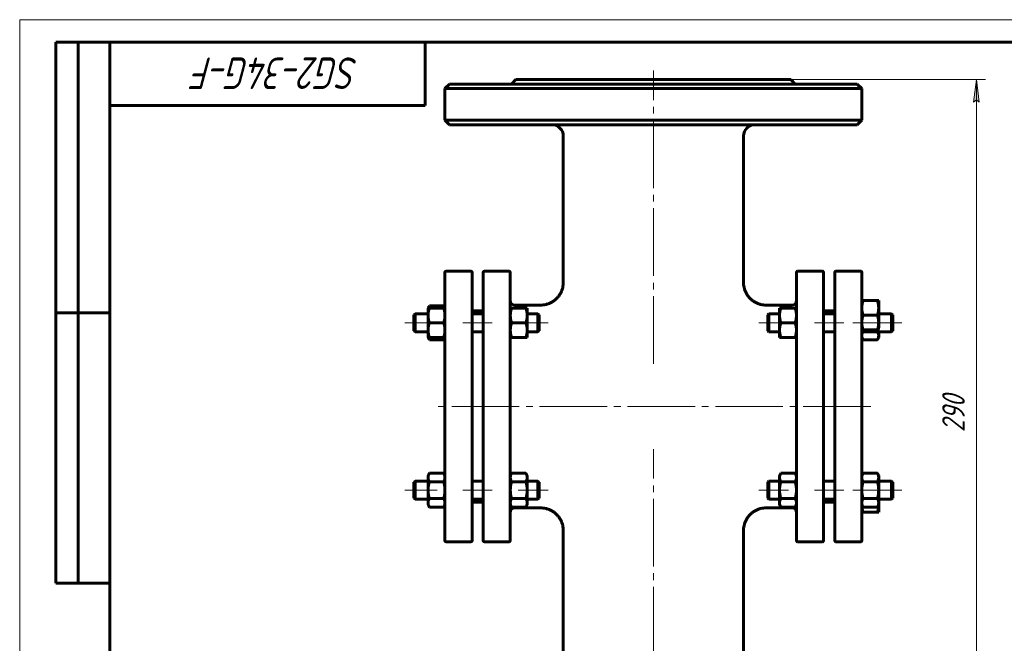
# Model space of a CAD drawing. Header units: millimetres. Extents: x 0 to 420, y 0 to 297.
# Tile 4 of 5: x 0 to 219, y 159 to 297. Entities that reach past the tile are written whole.
import ezdxf

# ---------------------------------------------------------------- set-up
doc = ezdxf.new("R2010")
doc.units = ezdxf.units.MM
for name, pattern in [('K5LT_AXLED', [19.5, 15, -1.5, 1.5, -1.5]), ('K5LT_BASIC', [0]), ('K5LT_THIN', [0])]:
    doc.linetypes.add(name, pattern=pattern)
doc.layers.add('Системный слой', color=7, linetype='Continuous')
doc.layers.add('Системный слой (1)', color=251, linetype='Continuous', true_color=0x6c6c6c)
doc.styles.add('KDIMTEXTSTYLE', font='GOST_AU.SHX', dxfattribs={"width": 0.96, "oblique": 15, "height": 5})
doc.styles.add('KTEXTSTYLE', font='GOST_AU.SHX', dxfattribs={"width": 0.96, "height": 5})
doc.dimstyles.new('KDIMSTYLE (0.50)', dxfattribs={"dimtxt": 5, "dimasz": 1, "dimexe": 2, "dimexo": 0, "dimgap": 1, "dimtad": 1, "dimlfac": 2, "dimtxsty": 'KDIMTEXTSTYLE', "dimsah": 1, "dimcen": 0, "dimdle": 1, "dimadec": 0, "dimazin": 0, "dimtfac": 0.667, "dimtmove": 0, "dimatfit": 3, "dimfxl": 1, "dimtvp": 1, "dimtolj": 1, "dimtzin": 0, "dimarcsym": 0})

# ---------------------------------------------------------------- blocks, each defined once
blk = doc.blocks.new('U0')
at = {"layer": 'Системный слой (1)', "linetype": 'K5LT_BASIC', "lineweight": 60}
for p, q in [((90.69, 226.52), (90.75, 226.35)), ((90.75, 226.35), (90.82, 226.19)), ((90.82, 226.19), (90.92, 226.01))]:
    blk.add_line(p, q, dxfattribs=at)
blk = doc.blocks.new('U1')
at = {"layer": 'Системный слой (1)', "linetype": 'K5LT_BASIC', "lineweight": 60}
for p, q in [((90.75, 233.18), (90.69, 233.02)), ((90.82, 233.34), (90.75, 233.18)), ((90.92, 233.52), (90.82, 233.34))]:
    blk.add_line(p, q, dxfattribs=at)
blk = doc.blocks.new('U2')
at = {"layer": 'Системный слой (1)', "linetype": 'K5LT_BASIC', "lineweight": 60}
for p, q in [((94.09, 226.01), (94.18, 226.19)), ((94.18, 226.19), (94.25, 226.35)), ((94.25, 226.35), (94.31, 226.52))]:
    blk.add_line(p, q, dxfattribs=at)
blk = doc.blocks.new('U3')
at = {"layer": 'Системный слой (1)', "linetype": 'K5LT_BASIC', "lineweight": 60}
for p, q in [((94.18, 233.34), (94.09, 233.52)), ((94.25, 233.18), (94.18, 233.34)), ((94.31, 233.02), (94.25, 233.18))]:
    blk.add_line(p, q, dxfattribs=at)
blk = doc.blocks.new('U4')
at = {"layer": 'Системный слой (1)', "linetype": 'K5LT_BASIC', "lineweight": 60}
for p, q in [((109.88, 188.7), (115.63, 188.7)), ((165.63, 188.7), (171.38, 188.7))]:
    blk.add_line(p, q, dxfattribs=at)
blk = doc.blocks.new('U5')
at = {"layer": 'Системный слой (1)', "linetype": 'K5LT_BASIC', "lineweight": 60}
for p, q in [((190.63, 189.38), (190.63, 189.39)), ((190.63, 189.37), (190.63, 189.38)), ((190.63, 189.36), (190.63, 189.37))]:
    blk.add_line(p, q, dxfattribs=at)
blk = doc.blocks.new('U6')
at = {"layer": 'Системный слой (1)', "linetype": 'K5LT_BASIC', "lineweight": 60}
for p, q in [((186.88, 189.39), (186.88, 189.38)), ((186.88, 189.38), (186.88, 189.37)), ((186.88, 189.37), (186.88, 189.36))]:
    blk.add_line(p, q, dxfattribs=at)
blk = doc.blocks.new('U7')
at = {"layer": 'Системный слой (1)', "linetype": 'K5LT_BASIC', "lineweight": 60}
for p, q in [((109.88, 233.7), (115.63, 233.7)), ((165.63, 233.7), (171.38, 233.7))]:
    blk.add_line(p, q, dxfattribs=at)
blk = doc.blocks.new('U8')
at = {"layer": 'Системный слой (1)', "linetype": 'K5LT_BASIC', "lineweight": 60}
for p, q in [((186.97, 227.48), (186.9, 227.21)), ((187.1, 227.77), (186.97, 227.48)), ((186.9, 227.21), (186.88, 226.95))]:
    blk.add_line(p, q, dxfattribs=at)
blk = doc.blocks.new('U9')
at = {"layer": 'Системный слой (1)', "linetype": 'K5LT_BASIC', "lineweight": 60}
for p, q in [((190.53, 227.48), (190.4, 227.77)), ((190.6, 227.21), (190.53, 227.48)), ((190.63, 226.95), (190.6, 227.21))]:
    blk.add_line(p, q, dxfattribs=at)
blk = doc.blocks.new('D0')
at = {"layer": 'Системный слой (1)'}
for points in [[(212.96, 278.7), (212.3, 283.7), (211.64, 278.7), (212.3, 279.2)], [(212.3, 138.7), (212.96, 143.7), (212.3, 143.2), (211.64, 143.7)]]:
    blk.add_hatch(color=256, dxfattribs=at).paths.add_polyline_path(points)
at = {"layer": 'Системный слой (1)', "linetype": 'K5LT_THIN', "lineweight": 18}
for p, q in [((140.63, 283.7), (214.3, 283.7)), ((211.64, 278.7), (212.3, 283.7)), ((212.3, 283.7), (212.96, 278.7)), ((212.3, 279.2), (211.64, 278.7)), ((212.96, 278.7), (212.3, 279.2)), ((212.3, 138.7), (211.64, 143.7)), ((211.64, 143.7), (212.3, 143.2)), ((212.3, 143.2), (212.96, 143.7)), ((212.96, 143.7), (212.3, 138.7)), ((140.63, 138.7), (214.3, 138.7))]:
    blk.add_line(p, q, dxfattribs=at)
blk.add_wipeout([(211.3, 205.53), (203.92, 205.53), (203.92, 216.42), (211.3, 216.42)]).dxf.layer = 'Системный слой (1)'
blk.add_line((212.3, 283.7), (212.3, 138.7), dxfattribs=at)
at = {"layer": 'Системный слой (1)', "insert": (204.72, 205.53), "char_height": 5, "attachment_point": 1, "rotation": 90, "style": 'KTEXTSTYLE'}
blk.add_mtext('\\H5.0;\\W1.000;\\Q15;\\Q15;\\W0.960;290', dxfattribs=at)
blk = doc.blocks.new('KDIMARROW_01')
at = {"layer": 'Системный слой'}
blk.add_hatch(color=0, dxfattribs=at).paths.add_polyline_path([(0, 0), (-5, 0.66), (-4.5, 0), (-5, -0.66)])
at = {"layer": 'Системный слой', "color": 0, "linetype": 'K5LT_THIN', "lineweight": 18}
for p, q in [((-4.5, 0), (-5, 0.66)), ((-5, 0.66), (0, 0)), ((0, 0), (-5, -0.66)), ((-5, -0.66), (-4.5, 0))]:
    blk.add_line(p, q, dxfattribs=at)
at = {"layer": 'Системный слой (1)', "color": 0, "linetype": 'K5LT_THIN', "lineweight": 18}
blk.add_line((320.16, 211.2), (319.66, 211.2), dxfattribs=at)
blk = doc.blocks.new('U64')
at = {"linetype": 'K5LT_THIN', "lineweight": 18}
for p, q in [((0, 0), (0, 297)), ((0, 297), (420, 297))]:
    blk.add_line(p, q, dxfattribs=at)
at = {"linetype": 'K5LT_BASIC', "lineweight": 60}
for p, q in [((8, 172), (8, 292)), ((20, 292), (8, 292)), ((13, 172), (13, 292)), ((20, 5), (20, 292)), ((20, 292), (415, 292)), ((90, 292), (90, 278)), ((90, 278), (20, 278)), ((20, 232), (8, 232)), ((20, 172), (8, 172))]:
    blk.add_line(p, q, dxfattribs=at)
at = {"insert": (75.26, 281.64), "char_height": 7, "attachment_point": 1, "rotation": 180, "style": 'KTEXTSTYLE'}
blk.add_mtext('\\H5.0;\\W1.000;\\Q15;\\Q15;\\W0.960;\\H7.00;SG2-34G-F', dxfattribs=at)

msp = doc.modelspace()

# ---------------------------------------------------------------- linework, layer by layer
at = {"layer": 'Системный слой (1)', "linetype": 'K5LT_BASIC', "lineweight": 60}
for p, q in [((95.3765, 282.7041), (94.3765, 281.7041)), ((95.3765, 282.7041), (185.8765, 282.7041)), ((110.1265, 283.7041), (109.1265, 282.7041)), ((110.1265, 283.7041), (171.1265, 283.7041)), ((171.1265, 283.7041), (172.1265, 282.7041)), ((185.8765, 282.7041), (186.8765, 281.7041)), ((94.3765, 274.7041), (94.3765, 281.7041)), ((94.3765, 281.7041), (186.8765, 281.7041)), ((186.8765, 274.7041), (186.8765, 281.7041)), ((186.8765, 274.7041), (94.3765, 274.7041)), ((95.3765, 273.7041), (94.3765, 274.7041)), ((95.3765, 273.7041), (185.8765, 273.7041)), ((185.8765, 273.7041), (186.8765, 274.7041)), ((120.627, 238.7034), (120.6265, 271.2041)), ((160.6259, 238.7034), (160.6265, 271.2041)), ((94.3765, 181.4541), (94.3765, 240.9541)), ((94.6265, 241.2041), (100.1265, 241.2041)), ((100.3765, 240.9541), (100.3765, 181.4541)), ((102.8765, 181.4541), (102.8765, 240.9541)), ((108.6265, 241.2041), (103.1265, 241.2041)), ((108.8765, 240.9541), (108.8765, 181.4541)), ((172.3765, 240.9541), (172.3765, 181.4541)), ((178.1265, 241.2041), (172.6265, 241.2041)), ((178.3765, 181.4541), (178.3765, 240.9541)), ((180.8765, 240.9541), (180.8765, 181.4541)), ((181.1265, 241.2041), (186.6265, 241.2041)), ((186.8765, 234.6774), (186.8765, 240.9541)), ((186.8765, 234.6774), (187.1667, 234.6774)), ((186.8765, 233.0524), (186.8765, 234.6774)), ((187.1667, 234.6774), (190.3362, 234.6774)), ((190.3362, 234.6774), (190.6265, 234.6774)), ((190.6265, 234.6774), (190.6265, 233.0524)), ((87.5015, 231.5156), (87.7515, 231.7656)), ((87.7515, 231.7656), (87.7515, 227.7656)), ((87.7515, 231.7656), (90.6265, 231.7656)), ((90.6265, 233.0156), (90.9167, 233.5184)), ((90.6265, 231.3906), (90.6265, 233.0156)), ((90.6265, 233.0156), (90.9167, 233.0156)), ((90.9167, 233.5184), (94.0862, 233.5184)), ((90.9167, 233.0156), (94.0862, 233.0156)), ((94.3765, 233.0156), (94.0862, 233.5184)), ((94.0862, 233.0156), (94.3765, 233.0156)), ((100.3765, 232.4541), (102.8765, 232.4541)), ((100.3765, 231.7656), (102.8765, 231.7656)), ((108.8765, 233.0156), (109.1667, 233.0156)), ((109.1667, 233.0156), (112.3362, 233.0156)), ((112.3362, 233.0156), (112.6265, 233.0156)), ((112.6265, 233.0156), (112.6265, 231.3906)), ((112.6265, 231.7656), (115.0015, 231.7656)), ((115.2515, 231.5156), (115.0015, 231.7656)), ((115.0015, 227.7656), (115.0015, 231.7656)), ((115.6271, 233.7035), (115.6271, 233.7035)), ((165.6258, 233.7035), (165.6258, 233.7035)), ((166.0015, 231.5156), (166.2515, 231.7656)), ((166.2515, 231.7656), (168.6265, 231.7656)), ((166.2515, 227.7656), (166.2515, 231.7656)), ((168.6265, 231.3906), (168.6265, 233.0156)), ((168.6265, 233.0156), (168.9167, 233.0156)), ((168.9167, 233.0156), (172.0862, 233.0156)), ((172.0862, 233.0156), (172.3765, 233.0156)), ((178.3765, 232.4541), (180.8765, 232.4541)), ((178.3765, 231.7656), (180.8765, 231.7656)), ((186.8765, 231.4357), (186.8765, 233.0524)), ((190.6265, 233.0524), (190.6265, 229.8024)), ((190.6265, 231.7656), (193.5015, 231.7656)), ((193.7515, 231.5156), (193.5015, 231.7656)), ((193.5015, 231.7656), (193.5015, 227.7656)), ((87.5015, 228.0156), (87.5015, 231.5156)), ((90.6265, 228.1406), (90.6265, 231.3906)), ((90.9167, 229.7656), (94.0862, 229.7656)), ((109.1667, 229.7656), (112.3362, 229.7656)), ((112.6265, 231.3906), (112.6265, 228.1406)), ((115.2515, 231.5156), (115.2515, 228.0156)), ((166.0015, 231.5156), (166.0015, 228.0156)), ((168.6265, 228.1406), (168.6265, 231.3906)), ((168.9167, 229.7656), (172.0862, 229.7656)), ((186.8765, 192.9122), (186.8765, 231.4357)), ((187.1667, 231.4274), (190.3362, 231.4274)), ((190.6265, 229.8024), (190.6265, 228.6219)), ((193.7515, 228.0156), (193.7515, 231.5156)), ((87.5015, 228.0156), (87.7515, 227.7656)), ((87.7515, 227.7656), (90.6265, 227.7656)), ((90.6265, 226.5156), (90.6265, 228.1406)), ((100.3765, 227.7656), (102.8765, 227.7656)), ((112.6265, 228.1406), (112.6265, 226.5156)), ((112.6265, 227.7656), (115.0015, 227.7656)), ((115.2515, 228.0156), (115.0015, 227.7656)), ((166.0015, 228.0156), (166.2515, 227.7656)), ((166.2515, 227.7656), (168.6265, 227.7656)), ((168.6265, 226.5156), (168.6265, 228.1406)), ((178.3765, 227.7656), (180.8765, 227.7656)), ((186.8765, 227.7656), (193.5015, 227.7656)), ((187.1667, 228.1774), (187.0034, 228.1774)), ((187.1667, 228.1774), (190.3362, 228.1774)), ((190.4995, 228.1774), (190.3362, 228.1774)), ((190.6265, 227.7656), (190.6265, 226.951)), ((193.7515, 228.0156), (193.5015, 227.7656)), ((90.9167, 226.5156), (90.6265, 226.5156)), ((90.6265, 226.5156), (90.9167, 226.0128)), ((90.9167, 226.5156), (94.0862, 226.5156)), ((90.9167, 226.0128), (94.0862, 226.0128)), ((94.3765, 226.5156), (94.0862, 226.5156)), ((94.3765, 226.5156), (94.0862, 226.0128)), ((109.1667, 226.5156), (108.8765, 226.5156)), ((109.1667, 226.5156), (112.3362, 226.5156)), ((112.6265, 226.5156), (112.3362, 226.5156)), ((168.9167, 226.5156), (168.6265, 226.5156)), ((168.9167, 226.5156), (172.0862, 226.5156)), ((172.3765, 226.5156), (172.0862, 226.5156)), ((186.8765, 226.5156), (187.1667, 226.0128)), ((187.1667, 226.0128), (190.3362, 226.0128)), ((190.6265, 226.5156), (190.3362, 226.0128)), ((190.6265, 226.951), (190.6265, 226.5156)), ((87.5015, 194.3925), (87.7515, 194.6425)), ((87.7515, 194.6425), (87.7515, 190.6425)), ((87.7515, 194.6425), (90.6265, 194.6425)), ((90.6265, 195.8925), (90.9167, 196.3953)), ((90.6265, 195.4571), (90.6265, 195.8925)), ((90.6265, 192.6425), (90.6265, 195.4571)), ((90.9167, 196.3953), (94.0862, 196.3953)), ((90.9167, 194.5189), (94.0862, 194.5189)), ((94.3765, 195.8925), (94.0862, 196.3953)), ((100.3765, 194.6425), (102.8765, 194.6425)), ((108.8765, 195.8925), (109.1667, 196.3953)), ((109.1667, 196.3953), (112.3362, 196.3953)), ((109.1667, 194.5189), (112.3362, 194.5189)), ((112.6265, 195.8925), (112.3362, 196.3953)), ((112.6265, 195.8925), (112.6265, 195.4571)), ((112.6265, 195.4571), (112.6265, 192.6425)), ((112.6265, 194.6425), (115.0015, 194.6425)), ((115.2515, 194.3925), (115.0015, 194.6425)), ((115.0015, 190.6425), (115.0015, 194.6425)), ((166.0015, 194.3925), (166.2515, 194.6425)), ((166.2515, 190.6425), (166.2515, 194.6425)), ((166.2515, 194.6425), (168.6265, 194.6425)), ((168.6265, 195.8925), (168.9167, 196.3953)), ((168.6265, 195.4571), (168.6265, 195.8925)), ((168.6265, 192.6425), (168.6265, 195.4571)), ((168.9167, 196.3953), (172.0862, 196.3953)), ((168.9167, 194.5189), (172.0862, 194.5189)), ((172.3765, 195.8925), (172.0862, 196.3953)), ((178.3765, 194.6425), (180.8765, 194.6425)), ((186.8765, 195.8925), (187.1667, 196.3953)), ((187.1667, 196.3953), (190.3362, 196.3953)), ((187.1667, 194.5189), (190.3362, 194.5189)), ((190.6265, 195.8925), (190.3362, 196.3953)), ((190.6265, 195.8925), (190.6265, 195.4571)), ((190.6265, 195.4571), (190.6265, 192.6425)), ((190.6265, 194.6425), (193.5015, 194.6425)), ((193.5015, 194.6425), (193.5015, 190.6425)), ((193.7515, 194.3925), (193.5015, 194.6425)), ((87.5015, 190.8925), (87.5015, 194.3925)), ((90.6265, 189.8279), (90.6265, 192.6425)), ((112.6265, 192.6425), (112.6265, 189.8279)), ((115.2515, 194.3925), (115.2515, 190.8925)), ((166.0015, 194.3925), (166.0015, 190.8925)), ((168.6265, 189.8279), (168.6265, 192.6425)), ((186.8765, 192.6425), (186.8765, 192.9122)), ((186.8765, 189.8279), (186.8765, 192.6425)), ((190.6265, 192.6425), (190.6265, 189.8279)), ((193.7515, 190.8925), (193.7515, 194.3925)), ((87.5015, 190.8925), (87.7515, 190.6425)), ((87.7515, 190.6425), (90.6265, 190.6425)), ((90.9167, 190.7661), (94.0862, 190.7661)), ((100.3765, 190.6425), (102.8765, 190.6425)), ((109.1667, 190.7661), (112.3362, 190.7661)), ((112.6265, 190.6425), (115.0015, 190.6425)), ((115.2515, 190.8925), (115.0015, 190.6425)), ((166.0015, 190.8925), (166.2515, 190.6425)), ((166.2515, 190.6425), (168.6265, 190.6425)), ((168.9167, 190.7661), (172.0862, 190.7661)), ((178.3765, 190.6425), (180.8765, 190.6425)), ((187.1667, 190.7661), (190.3362, 190.7661)), ((190.6265, 190.6425), (193.5015, 190.6425)), ((193.7515, 190.8925), (193.5015, 190.6425)), ((90.6265, 189.3925), (90.6265, 189.8279)), ((90.6265, 189.3925), (90.9167, 188.8897)), ((90.9167, 188.8897), (94.0862, 188.8897)), ((94.3765, 189.3925), (94.0862, 188.8897)), ((100.3765, 189.9541), (102.8765, 189.9541)), ((108.8765, 189.3925), (109.1667, 188.8897)), ((109.1667, 188.8897), (112.3362, 188.8897)), ((112.6265, 189.3925), (112.3362, 188.8897)), ((112.6265, 189.8279), (112.6265, 189.3925)), ((115.6271, 188.7046), (115.6271, 188.7046)), ((165.6258, 188.7046), (165.6258, 188.7046)), ((168.6265, 189.3925), (168.6265, 189.8279)), ((168.6265, 189.3925), (168.9167, 188.8897)), ((168.9167, 188.8897), (172.0862, 188.8897)), ((172.3765, 189.3925), (172.0862, 188.8897)), ((178.3765, 189.9541), (180.8765, 189.9541)), ((186.8765, 189.3925), (186.8765, 189.8279)), ((186.8765, 189.3925), (187.1667, 188.8897)), ((186.8765, 189.3925), (186.8765, 189.3925)), ((186.8765, 181.4541), (186.8765, 189.3925)), ((187.1667, 188.8897), (190.3362, 188.8897)), ((190.6265, 189.3925), (190.3362, 188.8897)), ((190.6265, 189.8279), (190.6265, 189.3925)), ((190.6265, 189.3925), (190.6265, 189.3558)), ((190.6265, 189.3558), (190.6265, 187.7308)), ((187.1667, 187.7308), (186.8765, 187.7308)), ((187.1667, 187.7308), (190.3362, 187.7308)), ((190.6265, 187.7308), (190.3362, 187.7308)), ((120.6265, 151.2041), (120.627, 183.7047)), ((160.6265, 151.2041), (160.6259, 183.7047)), ((94.6265, 181.2041), (100.1265, 181.2041)), ((108.6265, 181.2041), (103.1265, 181.2041)), ((178.1265, 181.2041), (172.6265, 181.2041)), ((181.1265, 181.2041), (186.6265, 181.2041))]:
    msp.add_line(p, q, dxfattribs=at)
at = {"layer": 'Системный слой (1)', "linetype": 'K5LT_AXLED', "lineweight": 18}
for p, q in [((92.6265, 229.7656), (85.5015, 229.7656)), ((104.8765, 229.7656), (98.3765, 229.7656)), ((117.2515, 229.7656), (110.6265, 229.7656)), ((92.6265, 192.6425), (85.5015, 192.6425)), ((104.8765, 192.6425), (98.3765, 192.6425)), ((117.2515, 192.6425), (110.6265, 192.6425))]:
    msp.add_line(p, q, dxfattribs=at)
at = {"layer": 'Системный слой (1)', "linetype": 'K5LT_BASIC', "lineweight": 60}
for centre, radius, start, end in [((118.1265, 271.2041), 2.5, 0, 90), ((163.1265, 271.2041), 2.5, 90, 180), ((94.6265, 240.9541), 0.25, 90, 180), ((100.1265, 240.9541), 0.25, 0, 90), ((103.1265, 240.9541), 0.25, 90, 180), ((108.6265, 240.9541), 0.25, 0, 90), ((172.6265, 240.9541), 0.25, 90, 180), ((178.1265, 240.9541), 0.25, 0, 90), ((181.1265, 240.9541), 0.25, 90, 180), ((186.6265, 240.9541), 0.25, 0, 90), ((109.8765, 234.7041), 1, 180, 270), ((171.3765, 234.7041), 1, 270, 0), ((109.8765, 187.7041), 1, 90, 180), ((171.3765, 187.7041), 1, 0, 90), ((94.6265, 181.4541), 0.25, 180, 270), ((100.1265, 181.4541), 0.25, 270, 0), ((103.1265, 181.4541), 0.25, 180, 270), ((108.6265, 181.4541), 0.25, 270, 0), ((172.6265, 181.4541), 0.25, 180, 270), ((178.1265, 181.4541), 0.25, 270, 0), ((181.1265, 181.4541), 0.25, 180, 270), ((186.6265, 181.4541), 0.25, 270, 0)]:
    msp.add_arc(centre, radius, start, end, dxfattribs=at)
for points, knots in [([(120.627, 238.7034), (120.627, 238.7024), (120.627, 238.7012), (120.627, 238.6986), (120.627, 238.6969), (120.627, 238.6922), (120.627, 238.6892), (120.6269, 238.6802), (120.6269, 238.6743), (120.6268, 238.6567), (120.6266, 238.6451), (120.6261, 238.6103), (120.6256, 238.5873), (120.6237, 238.5184), (120.6217, 238.4727), (120.6141, 238.3365), (120.6065, 238.246), (120.5765, 237.9772), (120.5469, 237.7995), (120.4604, 237.4102), (120.399, 237.1997), (120.2496, 236.7897), (120.1619, 236.5903), (119.9618, 236.2062), (119.8497, 236.0214), (119.601, 235.6648), (119.4639, 235.4933), (119.1695, 235.1705), (119.0123, 235.0193), (118.6833, 234.7423), (118.5116, 234.6162), (118.1541, 234.3871), (117.9683, 234.2842), (117.574, 234.0968), (117.3649, 234.0139), (116.9368, 233.8761), (116.7179, 233.8214), (116.2779, 233.7423), (116.057, 233.7176), (115.7662, 233.705), (115.6967, 233.7035), (115.6271, 233.7035)], [0, 0, 0, 0, 0.00820386, 0.00820386, 0.02133005, 0.02133005, 0.04594164, 0.04594164, 0.09352405, 0.09352405, 0.1870481, 0.1870481, 0.37245542, 0.37245542, 0.73998853, 0.73998853, 1.46849166, 1.46849166, 2.91237181, 2.91237181, 4.66832998, 4.66832998, 6.41289686, 6.41289686, 8.14299875, 8.14299875, 9.90145444, 9.90145444, 11.64742919, 11.64742919, 13.35275455, 13.35275455, 15.05383266, 15.05383266, 16.85516558, 16.85516558, 18.66206854, 18.66206854, 20.44098447, 20.44098447, 20.99958981, 20.99958981, 20.99958981, 20.99958981]), ([(160.6259, 238.7034), (160.6259, 238.7018), (160.6259, 238.6994), (160.6259, 238.6953), (160.6259, 238.6929), (160.626, 238.6859), (160.626, 238.6814), (160.6261, 238.6683), (160.6261, 238.6598), (160.6264, 238.6344), (160.6267, 238.6177), (160.6277, 238.5683), (160.6287, 238.5356), (160.6327, 238.4392), (160.6365, 238.3756), (160.6514, 238.1882), (160.666, 238.0648), (160.7185, 237.7265), (160.7661, 237.5132), (160.8887, 237.0939), (160.9638, 236.8878), (161.1391, 236.4904), (161.239, 236.2988), (161.4637, 235.9283), (161.5887, 235.7495), (161.8614, 235.4086), (162.0094, 235.2465), (162.3227, 234.9456), (162.4878, 234.8066), (162.8294, 234.5558), (163.0052, 234.4432), (163.3819, 234.2336), (163.5837, 234.1383), (164.0004, 233.9737), (164.2155, 233.9048), (164.6515, 233.7965), (164.8726, 233.757), (165.2714, 233.7133), (165.4486, 233.7035), (165.6258, 233.7035)], [0, 0, 0, 0, 0.01312617, 0.01312617, 0.03281543, 0.03281543, 0.06891241, 0.06891241, 0.13782481, 0.13782481, 0.27236809, 0.27236809, 0.53489155, 0.53489155, 1.04681237, 1.04681237, 2.04440192, 2.04440192, 3.79468369, 3.79468369, 5.54996014, 5.54996014, 7.28011261, 7.28011261, 9.02637902, 9.02637902, 10.78326045, 10.78326045, 12.5115691, 12.5115691, 14.18310861, 14.18310861, 15.97007676, 15.97007676, 17.77822079, 17.77822079, 19.57494903, 19.57494903, 20.99794904, 20.99794904, 20.99794904, 20.99794904]), ([(186.8765, 228.6219), (186.8984, 228.5475), (186.9362, 228.417), (186.9766, 228.274), (186.997, 228.2007), (187.0034, 228.1774)], [0, 0, 0, 0, 2.64303555, 4.89941504, 6, 6, 6, 6]), ([(190.4995, 228.1774), (190.5149, 228.2329), (190.5483, 228.3526), (190.5928, 228.5074), (190.6203, 228.6011), (190.6265, 228.6219)], [0, 0, 0, 0, 2.62135006, 5.25990988, 6, 6, 6, 6]), ([(120.627, 183.7047), (120.627, 183.7057), (120.627, 183.7069), (120.627, 183.7096), (120.627, 183.7112), (120.627, 183.7159), (120.627, 183.719), (120.6269, 183.7279), (120.6269, 183.7339), (120.6268, 183.7514), (120.6266, 183.7631), (120.6261, 183.7978), (120.6256, 183.8209), (120.6237, 183.8897), (120.6217, 183.9354), (120.6141, 184.0717), (120.6065, 184.1621), (120.5765, 184.431), (120.5469, 184.6087), (120.4604, 184.9979), (120.399, 185.2085), (120.2496, 185.6185), (120.1619, 185.8179), (119.9618, 186.202), (119.8497, 186.3868), (119.601, 186.7434), (119.4639, 186.915), (119.1695, 187.2377), (119.0124, 187.3889), (118.6834, 187.6658), (118.5118, 187.7919), (118.1544, 188.0209), (117.9687, 188.1238), (117.5745, 188.3112), (117.3653, 188.3941), (116.9372, 188.5319), (116.7182, 188.5867), (116.2781, 188.6658), (116.0571, 188.6905), (115.7662, 188.7031), (115.6967, 188.7046), (115.6271, 188.7046)], [0, 0, 0, 0, 0.00820374, 0.00820374, 0.02132973, 0.02132973, 0.04594096, 0.04594096, 0.09352266, 0.09352266, 0.18704532, 0.18704532, 0.37244989, 0.37244989, 0.73997754, 0.73997754, 1.46846986, 1.46846986, 2.91232858, 2.91232858, 4.66845037, 4.66845037, 6.41309779, 6.41309779, 8.14323813, 8.14323813, 9.90157751, 9.90157751, 11.64724992, 11.64724992, 13.3520815, 13.3520815, 15.05274799, 15.05274799, 16.85403369, 16.85403369, 18.66129757, 18.66129757, 20.4409144, 20.4409144, 20.99958982, 20.99958982, 20.99958982, 20.99958982]), ([(160.6259, 183.7047), (160.6259, 183.7063), (160.6259, 183.7087), (160.6259, 183.7128), (160.6259, 183.7153), (160.626, 183.7222), (160.626, 183.7267), (160.6261, 183.7398), (160.6261, 183.7484), (160.6264, 183.7737), (160.6267, 183.7905), (160.6277, 183.8399), (160.6287, 183.8725), (160.6327, 183.9689), (160.6365, 184.0325), (160.6514, 184.2199), (160.666, 184.3434), (160.7185, 184.6816), (160.7661, 184.895), (160.8887, 185.3144), (160.9638, 185.5204), (161.1391, 185.9178), (161.239, 186.1094), (161.4637, 186.48), (161.5887, 186.6587), (161.8614, 186.9997), (162.0093, 187.1618), (162.3226, 187.4626), (162.4877, 187.6016), (162.8292, 187.8523), (163.005, 187.9648), (163.3815, 188.1744), (163.5833, 188.2697), (164.0001, 188.4344), (164.2152, 188.5032), (164.6513, 188.6115), (164.8724, 188.6511), (165.2714, 188.6948), (165.4485, 188.7046), (165.6258, 188.7046)], [0, 0, 0, 0, 0.01312598, 0.01312598, 0.03281495, 0.03281495, 0.06891139, 0.06891139, 0.13782277, 0.13782277, 0.27236405, 0.27236405, 0.53488362, 0.53488362, 1.04679684, 1.04679684, 2.04437158, 2.04437158, 3.79483986, 3.79483986, 5.55024751, 5.55024751, 7.28043551, 7.28043551, 9.02668325, 9.02668325, 10.78335615, 10.78335615, 12.51125906, 12.51125906, 14.18226937, 14.18226937, 15.96901345, 15.96901345, 17.77731742, 17.77731742, 19.57459011, 19.57459011, 20.99794907, 20.99794907, 20.99794907, 20.99794907])]:
    msp.add_open_spline(points, degree=3, knots=knots, dxfattribs=at)
for points in [[(187.1667, 234.6774), (186.8765, 233.8065), (186.8765, 233.0524)], [(190.6265, 233.0524), (190.6265, 233.8065), (190.3362, 234.6774)], [(90.9167, 233.0156), (90.6265, 232.1448), (90.6265, 231.3906)], [(94.3765, 231.3906), (94.3765, 232.1448), (94.0862, 233.0156)], [(109.1667, 233.0156), (108.8765, 232.1448), (108.8765, 231.3906)], [(112.6265, 231.3906), (112.6265, 232.1448), (112.3362, 233.0156)], [(168.9167, 233.0156), (168.6265, 232.1448), (168.6265, 231.3906)], [(172.3765, 231.3906), (172.3765, 232.1448), (172.0862, 233.0156)], [(186.8765, 233.0524), (186.8765, 232.2982), (187.1667, 231.4274)], [(190.3362, 231.4274), (190.6265, 232.2982), (190.6265, 233.0524)], [(90.6265, 231.3906), (90.6265, 230.6365), (90.9167, 229.7656)], [(90.9167, 229.7656), (90.6265, 228.8948), (90.6265, 228.1406)], [(94.0862, 229.7656), (94.3765, 230.6365), (94.3765, 231.3906)], [(94.3765, 228.1406), (94.3765, 228.8948), (94.0862, 229.7656)], [(108.8765, 231.3906), (108.8765, 230.6365), (109.1667, 229.7656)], [(109.1667, 229.7656), (108.8765, 228.8948), (108.8765, 228.1406)], [(112.3362, 229.7656), (112.6265, 230.6365), (112.6265, 231.3906)], [(112.6265, 228.1406), (112.6265, 228.8948), (112.3362, 229.7656)], [(168.6265, 231.3906), (168.6265, 230.6365), (168.9167, 229.7656)], [(168.9167, 229.7656), (168.6265, 228.8948), (168.6265, 228.1406)], [(172.0862, 229.7656), (172.3765, 230.6365), (172.3765, 231.3906)], [(172.3765, 228.1406), (172.3765, 228.8948), (172.0862, 229.7656)], [(187.1667, 231.4274), (186.8765, 230.5565), (186.8765, 229.8024)], [(186.8765, 229.8024), (186.8765, 229.0482), (187.1667, 228.1774)], [(190.6265, 229.8024), (190.6265, 230.5565), (190.3362, 231.4274)], [(190.3362, 228.1774), (190.6265, 229.0482), (190.6265, 229.8024)], [(90.6265, 228.1406), (90.6265, 227.3865), (90.9167, 226.5156)], [(94.0862, 226.5156), (94.3765, 227.3865), (94.3765, 228.1406)], [(108.8765, 228.1406), (108.8765, 227.3865), (109.1667, 226.5156)], [(112.3362, 226.5156), (112.6265, 227.3865), (112.6265, 228.1406)], [(168.6265, 228.1406), (168.6265, 227.3865), (168.9167, 226.5156)], [(172.0862, 226.5156), (172.3765, 227.3865), (172.3765, 228.1406)], [(186.8765, 226.951), (186.8765, 226.5156), (187.1667, 226.0128)], [(190.3362, 226.0128), (190.6265, 226.5156), (190.6265, 226.951)], [(90.9167, 196.3953), (90.6265, 195.8925), (90.6265, 195.4571)], [(90.6265, 195.4571), (90.6265, 195.0217), (90.9167, 194.5189)], [(90.9167, 194.5189), (90.6265, 193.5134), (90.6265, 192.6425)], [(94.3765, 195.4571), (94.3765, 195.8925), (94.0862, 196.3953)], [(94.0862, 194.5189), (94.3765, 195.0217), (94.3765, 195.4571)], [(94.3765, 192.6425), (94.3765, 193.5134), (94.0862, 194.5189)], [(109.1667, 196.3953), (108.8765, 195.8925), (108.8765, 195.4571)], [(108.8765, 195.4571), (108.8765, 195.0217), (109.1667, 194.5189)], [(109.1667, 194.5189), (108.8765, 193.5134), (108.8765, 192.6425)], [(112.6265, 195.4571), (112.6265, 195.8925), (112.3362, 196.3953)], [(112.3362, 194.5189), (112.6265, 195.0217), (112.6265, 195.4571)], [(112.6265, 192.6425), (112.6265, 193.5134), (112.3362, 194.5189)], [(168.9167, 196.3953), (168.6265, 195.8925), (168.6265, 195.4571)], [(168.6265, 195.4571), (168.6265, 195.0217), (168.9167, 194.5189)], [(168.9167, 194.5189), (168.6265, 193.5134), (168.6265, 192.6425)], [(172.3765, 195.4571), (172.3765, 195.8925), (172.0862, 196.3953)], [(172.0862, 194.5189), (172.3765, 195.0217), (172.3765, 195.4571)], [(172.3765, 192.6425), (172.3765, 193.5134), (172.0862, 194.5189)], [(187.1667, 196.3953), (186.8765, 195.8925), (186.8765, 195.4571)], [(186.8765, 195.4571), (186.8765, 195.0217), (187.1667, 194.5189)], [(187.1667, 194.5189), (186.8765, 193.5134), (186.8765, 192.6425)], [(190.6265, 195.4571), (190.6265, 195.8925), (190.3362, 196.3953)], [(190.3362, 194.5189), (190.6265, 195.0217), (190.6265, 195.4571)], [(190.6265, 192.6425), (190.6265, 193.5134), (190.3362, 194.5189)], [(90.6265, 192.6425), (90.6265, 191.7717), (90.9167, 190.7661)], [(94.0862, 190.7661), (94.3765, 191.7717), (94.3765, 192.6425)], [(108.8765, 192.6425), (108.8765, 191.7717), (109.1667, 190.7661)], [(112.3362, 190.7661), (112.6265, 191.7717), (112.6265, 192.6425)], [(168.6265, 192.6425), (168.6265, 191.7717), (168.9167, 190.7661)], [(172.0862, 190.7661), (172.3765, 191.7717), (172.3765, 192.6425)], [(186.8765, 192.6425), (186.8765, 191.7717), (187.1667, 190.7661)], [(190.3362, 190.7661), (190.6265, 191.7717), (190.6265, 192.6425)], [(90.9167, 190.7661), (90.6265, 190.2634), (90.6265, 189.8279)], [(94.3765, 189.8279), (94.3765, 190.2634), (94.0862, 190.7661)], [(109.1667, 190.7661), (108.8765, 190.2634), (108.8765, 189.8279)], [(112.6265, 189.8279), (112.6265, 190.2634), (112.3362, 190.7661)], [(168.9167, 190.7661), (168.6265, 190.2634), (168.6265, 189.8279)], [(172.3765, 189.8279), (172.3765, 190.2634), (172.0862, 190.7661)], [(187.1667, 190.7661), (186.8765, 190.2634), (186.8765, 189.8279)], [(190.6265, 189.8279), (190.6265, 190.2634), (190.3362, 190.7661)], [(90.6265, 189.8279), (90.6265, 189.3925), (90.9167, 188.8897)], [(94.0862, 188.8897), (94.3765, 189.3925), (94.3765, 189.8279)], [(108.8765, 189.8279), (108.8765, 189.3925), (109.1667, 188.8897)], [(112.3362, 188.8897), (112.6265, 189.3925), (112.6265, 189.8279)], [(168.6265, 189.8279), (168.6265, 189.3925), (168.9167, 188.8897)], [(172.0862, 188.8897), (172.3765, 189.3925), (172.3765, 189.8279)], [(186.8765, 189.8279), (186.8765, 189.3925), (187.1667, 188.8897)], [(186.8765, 189.3558), (186.8765, 188.6016), (187.1667, 187.7308)], [(190.3362, 188.8897), (190.6265, 189.3925), (190.6265, 189.8279)], [(190.3362, 187.7308), (190.6265, 188.6016), (190.6265, 189.3558)]]:
    msp.add_rational_spline(points, [1, 1.0379548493, 1], degree=2, dxfattribs=at)

# ---------------------------------------------------------------- block references
at = {"layer": 'Системный слой (1)'}
for name in ['U1', 'U3', 'U7', 'U8', 'U9', 'U0', 'U2', 'U4', 'U6', 'U5']:
    msp.add_blockref(name, (0, 0), dxfattribs=at)

# ---------------------------------------------------------------- next in the draw order: dimensions: what is measured, and where the dimension line sits
dim = msp.add_linear_dim(base=(212.3026, 283.7041), p1=(140.6265, 138.7041), p2=(140.6265, 283.7041), angle=90, dimstyle='KDIMSTYLE (0.50)', override={"dimexo": 0, "dimpost": '\\H5.0;\\W0.960;\\Q15;<>', "dimblk1": 'KDIMARROW_01', "dimblk2": 'KDIMARROW_01', "dimse1": 0, "dimse2": 0, "dimtol": 1, "dimtp": 0, "dimtm": 0, "dimtdec": 5, "dimtolj": 1}, dxfattribs=at)
dim.commit()
dim.dimension.update_dxf_attribs({"geometry": 'D0', "text_midpoint": (212.3026, 211.2041), "dimtype": 160})

# ---------------------------------------------------------------- next in the draw order: linework, layer by layer
at = {"layer": 'Системный слой (1)', "linetype": 'K5LT_AXLED', "lineweight": 18}
for p, q in [((140.6265, 220.6605), (140.6265, 285.7041)), ((170.6265, 229.7656), (164.0015, 229.7656)), ((182.8765, 229.7656), (176.3765, 229.7656)), ((195.7515, 229.7656), (184.8765, 229.7656)), ((188.8765, 211.2041), (92.3765, 211.2041)), ((140.6265, 136.7041), (140.6265, 201.7476)), ((170.6265, 192.6425), (164.0015, 192.6425)), ((182.8765, 192.6425), (176.3765, 192.6425)), ((195.7515, 192.6425), (184.8765, 192.6425))]:
    msp.add_line(p, q, dxfattribs=at)

# ---------------------------------------------------------------- next in the draw order: block references
msp.add_blockref('U64', (0, 0))

doc.saveas('drawing.dxf')
